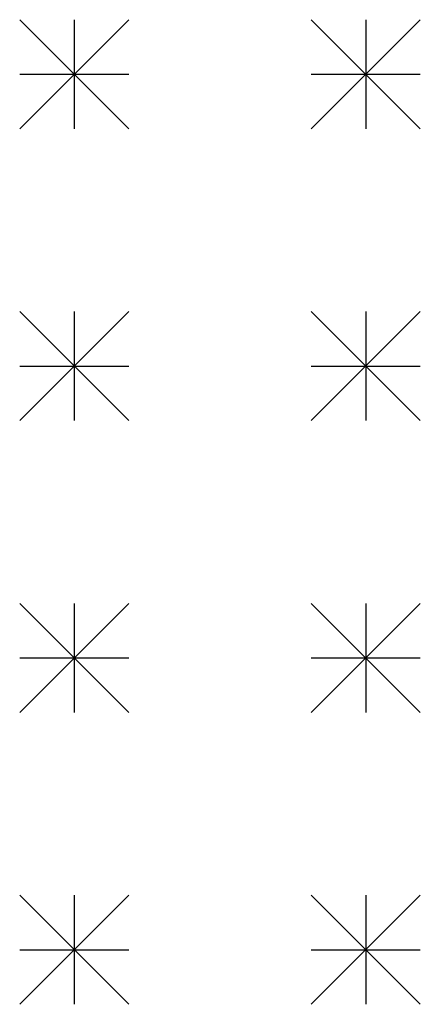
# Model space of a CAD drawing. Extents: x -2 to 158, y -158 to -1.
# Tile 2 of 8: x 66.72 to 70.22, y -75.99 to -67.42. Entities that reach past the tile are written whole.
import ezdxf

# ---------------------------------------------------------------- set-up
doc = ezdxf.new("R2010")
doc.units = 0
doc.layers.add('BLACK', color=7, linetype='CONTINUOUS')

msp = doc.modelspace()

# ---------------------------------------------------------------- linework, layer by layer
at = {"layer": 'BLACK', "linetype": 'CONTINUOUS'}
for p, q in [((66.725, -67.425), (67.675, -68.375)), ((67.675, -67.425), (66.725, -68.375)), ((67.2, -67.425), (67.2, -68.375)), ((69.265, -67.425), (70.215, -68.375)), ((70.215, -67.425), (69.265, -68.375)), ((69.74, -67.425), (69.74, -68.375)), ((66.725, -67.9), (67.675, -67.9)), ((69.265, -67.9), (70.215, -67.9)), ((66.725, -69.965), (67.675, -70.915)), ((67.675, -69.965), (66.725, -70.915)), ((67.2, -69.965), (67.2, -70.915)), ((69.265, -69.965), (70.215, -70.915)), ((70.215, -69.965), (69.265, -70.915)), ((69.74, -69.965), (69.74, -70.915)), ((66.725, -70.44), (67.675, -70.44)), ((69.265, -70.44), (70.215, -70.44)), ((66.725, -72.505), (67.675, -73.455)), ((67.675, -72.505), (66.725, -73.455)), ((67.2, -72.505), (67.2, -73.455)), ((69.265, -72.505), (70.215, -73.455)), ((70.215, -72.505), (69.265, -73.455)), ((69.74, -72.505), (69.74, -73.455)), ((66.725, -72.98), (67.675, -72.98)), ((69.265, -72.98), (70.215, -72.98)), ((66.725, -75.045), (67.675, -75.995)), ((67.675, -75.045), (66.725, -75.995)), ((67.2, -75.045), (67.2, -75.995)), ((69.265, -75.045), (70.215, -75.995)), ((70.215, -75.045), (69.265, -75.995)), ((69.74, -75.045), (69.74, -75.995)), ((66.725, -75.52), (67.675, -75.52)), ((69.265, -75.52), (70.215, -75.52))]:
    msp.add_line(p, q, dxfattribs=at)

doc.saveas('drawing.dxf')
